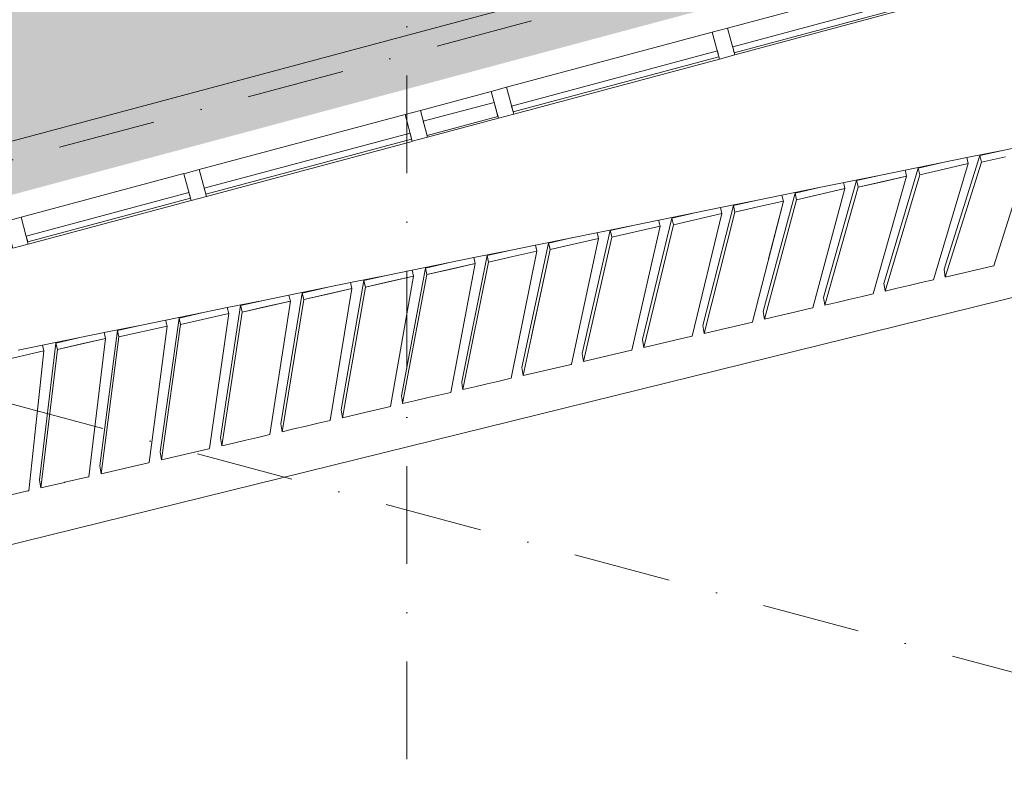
# Model space of a CAD drawing. Header units: millimetres. Extents: x -2530 to 151695, y -8763 to 71774.
# Tile 189 of 256: x 108165 to 112196, y 7441 to 10597. Entities that reach past the tile are written whole.
import ezdxf

# ---------------------------------------------------------------- set-up
doc = ezdxf.new("R2010")
doc.units = ezdxf.units.MM
doc.linetypes.add('RR_Level', pattern=[800, 400, -200, 0, -200])
for name, color, linetype, lineweight in [('A-____-____-DIMS', 211, 'Continuous', 9), ('A-____-____-DIMS-200', 211, 'Continuous', 9), ('A-AREA-____-PATT', 32, 'Continuous', 9), ('A-FLOR-____-OTLN', 192, 'Continuous', 18), ('A-GLAZ-CURT-MCUT', 52, 'Continuous', 13), ('A-GLAZ-CURT-OTLN', 52, 'Continuous', 13), ('A-GLAZ-CWMG-MCUT', 51, 'Continuous', 13), ('A-GLAZ-CWMG-OTLN', 51, 'Continuous', 13), ('A-WALL-____-OTLN', 113, 'Continuous', 18), ('S-GRID-____-OTLN', 1, 'Continuous', 9)]:
    doc.layers.add(name, color=color, linetype=linetype, lineweight=lineweight)
doc.styles.add('Arial_2', font='arial.ttf', dxfattribs={"height": 300})
doc.dimstyles.new('1_5mm_interne_maten_en_details', dxfattribs={"dimscale": 304.8, "dimtxt": 1.004192, "dimasz": 1.83727, "dimexe": 0.984252, "dimexo": 0.0625, "dimgap": 0.098425, "dimtad": 1, "dimdec": 0, "dimlfac": 304.8, "dimzin": 0, "dimdsep": 46, "dimtxsty": 'Arial_2', "dimblk1": 'DOTSMALL', "dimblk2": 'DOTSMALL', "dimsah": 1, "dimcen": 0.09, "dimdle": 1.181102, "dimazin": 0, "dimtfac": 1, "dimtdec": 4, "dimtix": 1, "dimtmove": 0, "dimatfit": 3, "dimfxl": 0.003229, "dimfxlon": 1, "dimtvp": 1, "dimtfill": 1, "dimtolj": 1, "dimtzin": 0, "dimlwd": 13, "dimlwe": 13, "dimarcsym": 2})

# ---------------------------------------------------------------- blocks, each defined once
blk = doc.blocks.new('System Panel - HR__-692532-plot_V2 Copy 1')
at = {"layer": 'A-GLAZ-CURT-MCUT', "color": 250, "lineweight": 9}
for p, q in [((345, 47.5), (-345, 47.5)), ((-345, 47.5), (-345, 22.5)), ((345, 22.5), (345, 47.5)), ((-345, 22.5), (345, 22.5))]:
    blk.add_line(p, q, dxfattribs=at)
blk = doc.blocks.new('System Panel - 027_Solid-683259-plot_V2 Copy 1')
at = {"layer": 'A-GLAZ-CURT-MCUT', "color": 250, "lineweight": 9}
for p, q in [((150, 49.5), (-150, 49.5)), ((-150, 49.5), (-150, -10.5)), ((150, -10.5), (150, 49.5)), ((-150, -10.5), (150, -10.5))]:
    blk.add_line(p, q, dxfattribs=at)
blk = doc.blocks.new('Rectangular Mullion - 65 x 114mm-V180-plot_V2 Copy 1')
at = {"layer": 'A-GLAZ-CWMG-OTLN', "color": 250, "lineweight": 9}
for p, q in [((140041.2, 18327.7), (140707.7, 18506.3)), ((140070.7, 18217.6), (140737.2, 18396.2))]:
    blk.add_line(p, q, dxfattribs=at)
blk = doc.blocks.new('Rectangular Mullion - 65 x 114mm-683244-plot_V2 Copy 1')
at = {"layer": 'A-GLAZ-CWMG-OTLN', "color": 250, "lineweight": 9}
for p, q in [((138783.1, 17990.6), (139072.9, 18068.2)), ((138812.6, 17880.5), (139102.4, 17958.1))]:
    blk.add_line(p, q, dxfattribs=at)
blk = doc.blocks.new('Rectangular Mullion - 65 x 114mm-683247-plot_V2 Copy 1')
at = {"layer": 'A-GLAZ-CWMG-MCUT', "color": 250, "lineweight": 9}
for p, q in [((-32.5, 57), (32.5, 57)), ((-32.5, -57), (-32.5, 57)), ((32.5, 57), (32.5, -57)), ((32.5, -57), (-32.5, -57))]:
    blk.add_line(p, q, dxfattribs=at)
blk = doc.blocks.new('System Panel - HR__-692533-plot_V2 Copy 1')
at = {"layer": 'A-GLAZ-CURT-MCUT', "color": 250, "lineweight": 9}
for p, q in [((436.25, 47.5), (-436.25, 47.5)), ((-436.25, 47.5), (-436.25, 22.5)), ((436.25, 22.5), (436.25, 47.5)), ((-436.25, 22.5), (436.25, 22.5))]:
    blk.add_line(p, q, dxfattribs=at)
blk = doc.blocks.new('Rectangular Mullion - 65 x 114mm-V181-plot_V2 Copy 1')
at = {"layer": 'A-GLAZ-CWMG-OTLN', "color": 250, "lineweight": 9}
for p, q in [((128269, 15173.3), (129111.8, 15399.2)), ((128298.5, 15063.2), (129141.3, 15289))]:
    blk.add_line(p, q, dxfattribs=at)
blk = doc.blocks.new('Rectangular Mullion - 65 x 114mm-684367-plot_V2 Copy 1')
at = {"layer": 'A-GLAZ-CWMG-MCUT', "color": 250, "lineweight": 9}
for p, q in [((-32.5, 57), (32.5, 57)), ((-32.5, -57), (-32.5, 57)), ((32.5, 57), (32.5, -57)), ((32.5, -57), (-32.5, -57))]:
    blk.add_line(p, q, dxfattribs=at)
blk = doc.blocks.new('027_Gilde - ATC_FacadeModel_rvt-1-plot_V2 Copy 1')
at = {"layer": 'A-FLOR-____-OTLN', "color": 90}
for p, q in [((106635.4, 8078.3), (116121.7, 10420.3)), ((112195.3, 10063.3), (112447.5, 10114.5)), ((112042.8, 10032.4), (112195.3, 10063.3)), ((111790.5, 9981.1), (111943, 10012.1)), ((111943, 10012.1), (112042.8, 10032.4)), ((111438.5, 9909.7), (111690.7, 9960.9)), ((111690.7, 9960.9), (111790.5, 9981.1)), ((111186.2, 9858.5), (111438.5, 9909.7)), ((111033.5, 9827.5), (111186.2, 9858.5)), ((110681.6, 9756.1), (110933.9, 9807.3)), ((110933.9, 9807.3), (111033.5, 9827.5)), ((110276.5, 9673.9), (110681.6, 9756.1)), ((110024.2, 9622.7), (110177.1, 9653.7)), ((110177.1, 9653.7), (110276.5, 9673.9)), ((109771.8, 9571.4), (110024.2, 9622.7)), ((109672.6, 9551.3), (109771.8, 9571.4)), ((109267.2, 9469), (109519.5, 9520.2)), ((109519.5, 9520.2), (109672.6, 9551.3)), ((109014.9, 9417.8), (109168, 9448.9)), ((109168, 9448.9), (109267.2, 9469)), ((108762.6, 9366.6), (108915.7, 9397.7)), ((108915.7, 9397.7), (109014.9, 9417.8)), ((108663.5, 9346.5), (108762.5, 9366.6)), ((108411.2, 9295.3), (108510.2, 9315.4)), ((108510.2, 9315.4), (108663.5, 9346.5)), ((108257.9, 9264.2), (108411.2, 9295.3)), ((108158.9, 9244.1), (108257.9, 9264.2))]:
    blk.add_line(p, q, dxfattribs=at)
at = {"layer": 'A-WALL-____-OTLN', "color": 90}
for p, q in [((106411.2, 9638.5), (111970.6, 11128.2)), ((112095.9, 10040.4), (111949.5, 9574.7)), ((111949.5, 9574.7), (112095.9, 10040.4)), ((112195.3, 10063.3), (112095.9, 10040.4)), ((112195.3, 10063.3), (112095.9, 10040.4)), ((112102.3, 10013.1), (112095.9, 10040.4)), ((112102.3, 10013.1), (112095.9, 10040.4)), ((112301, 10058.8), (112153.4, 9589.6)), ((112301, 10058.8), (112153.4, 9589.6)), ((111943, 10012.1), (111843.7, 9989.2)), ((111943, 10012.1), (111843.7, 9989.2)), ((112048.6, 10007.7), (111906.5, 9531.9)), ((112048.6, 10007.7), (111906.5, 9531.9)), ((112048.6, 10007.7), (111949.4, 9984.8)), ((111949.4, 9984.8), (112048.6, 10007.7)), ((112102.3, 10013.1), (111954.5, 9543)), ((111954.5, 9543), (112102.3, 10013.1)), ((112048.6, 10007.7), (112042.8, 10032.4)), ((112042.8, 10032.4), (112048.6, 10007.7)), ((112102.3, 10013.1), (112201.7, 10035.9)), ((112201.7, 10035.9), (112102.3, 10013.1)), ((111690.7, 9960.9), (111591.5, 9938.1)), ((111690.8, 9960.9), (111591.5, 9938.1)), ((111843.7, 9989.2), (111702.7, 9517.2)), ((111702.7, 9517.2), (111843.7, 9989.2)), ((111850.1, 9962), (111707.7, 9485.4)), ((111850.1, 9962), (111707.7, 9485.4)), ((111793.1, 9970.1), (111790.5, 9981.1)), ((111790.5, 9981.1), (111793.1, 9970.1)), ((111793.1, 9970.1), (111796.3, 9956.5)), ((111793.1, 9970.1), (111796.3, 9956.5)), ((111850.1, 9962), (111843.7, 9989.2)), ((111850.1, 9962), (111843.7, 9989.2)), ((111850.1, 9962), (111949.4, 9984.8)), ((111949.4, 9984.8), (111850.1, 9962)), ((111591.5, 9938.1), (111455.8, 9459.6)), ((111455.8, 9459.6), (111591.5, 9938.1)), ((111540.7, 9918.9), (111538.2, 9929.9)), ((111538.2, 9929.9), (111540.7, 9918.9)), ((111540.7, 9918.9), (111543.9, 9905.3)), ((111540.7, 9918.9), (111543.9, 9905.3)), ((111591.5, 9938.1), (111594.7, 9924.5)), ((111594.7, 9924.5), (111591.5, 9938.1)), ((111597.9, 9910.8), (111594.7, 9924.5)), ((111594.7, 9924.5), (111597.9, 9910.8)), ((111597.9, 9910.8), (111796.3, 9956.5)), ((111697.1, 9933.7), (111597.9, 9910.8)), ((111796.3, 9956.5), (111659.5, 9474.3)), ((111796.3, 9956.5), (111659.5, 9474.3)), ((111697.1, 9933.7), (111796.3, 9956.5)), ((111339.3, 9886.9), (111208.9, 9402.1)), ((111208.9, 9402.1), (111339.3, 9886.9)), ((111288.4, 9867.7), (111285.8, 9878.7)), ((111285.8, 9878.7), (111288.4, 9867.7)), ((111438.5, 9909.7), (111339.3, 9886.9)), ((111438.5, 9909.7), (111339.3, 9886.9)), ((111339.3, 9886.9), (111342.5, 9873.3)), ((111342.5, 9873.3), (111339.3, 9886.9)), ((111345.7, 9859.7), (111543.9, 9905.3)), ((111444.8, 9882.5), (111345.7, 9859.7)), ((111543.9, 9905.3), (111412.5, 9416.6)), ((111543.9, 9905.3), (111412.5, 9416.6)), ((111444.8, 9882.5), (111543.9, 9905.3)), ((111597.9, 9910.8), (111460.9, 9427.7)), ((111597.9, 9910.8), (111460.9, 9427.7)), ((111186.2, 9858.5), (111087.1, 9835.7)), ((111186.2, 9858.5), (111087.1, 9835.7)), ((111291.6, 9854.2), (111165.5, 9359)), ((111291.6, 9854.2), (111192.5, 9831.4)), ((111192.5, 9831.4), (111291.6, 9854.2)), ((111345.7, 9859.7), (111214, 9370.1)), ((111214, 9370.1), (111345.7, 9859.7)), ((111291.6, 9854.2), (111231.3, 9617.6)), ((111288.4, 9867.7), (111291.6, 9854.2)), ((111288.4, 9867.7), (111291.6, 9854.2)), ((111345.7, 9859.7), (111342.5, 9873.3)), ((111342.5, 9873.3), (111345.7, 9859.7)), ((110934, 9807.3), (110834.9, 9784.6)), ((110934, 9807.3), (110834.9, 9784.6)), ((110841.2, 9757.5), (111039.2, 9803)), ((111039.2, 9803), (110841.2, 9757.5)), ((111039.2, 9803), (110918.5, 9301.3)), ((111039.2, 9803), (110918.5, 9301.3)), ((111087.1, 9835.7), (110962.1, 9344.5)), ((110962.1, 9344.5), (111087.1, 9835.7)), ((111093.5, 9808.6), (110967.2, 9312.5)), ((110967.2, 9312.5), (111093.5, 9808.6)), ((111039.2, 9803), (111033.5, 9827.5)), ((111033.5, 9827.5), (111039.2, 9803)), ((111087.1, 9835.7), (111090.3, 9822.2)), ((111090.3, 9822.2), (111087.1, 9835.7)), ((111093.5, 9808.6), (111090.3, 9822.2)), ((111090.3, 9822.2), (111093.5, 9808.6)), ((111093.5, 9808.6), (111192.5, 9831.4)), ((111192.5, 9831.4), (111093.5, 9808.6)), ((110681.6, 9756.1), (110582.7, 9733.4)), ((110681.6, 9756.1), (110582.7, 9733.4)), ((110834.9, 9784.6), (110715.2, 9287)), ((110715.2, 9287), (110834.9, 9784.6)), ((110841.2, 9757.5), (110720.3, 9254.9)), ((110841.2, 9757.5), (110720.3, 9254.9)), ((110783.7, 9765.3), (110781.2, 9776.3)), ((110781.2, 9776.3), (110783.7, 9765.3)), ((110783.7, 9765.3), (110786.9, 9751.8)), ((110783.7, 9765.3), (110786.9, 9751.8)), ((110841.2, 9757.5), (110834.9, 9784.6)), ((110841.2, 9757.5), (110834.9, 9784.6)), ((110582.7, 9733.4), (110468.3, 9229.4)), ((110468.3, 9229.4), (110582.7, 9733.4)), ((110531.4, 9714.1), (110528.8, 9725.1)), ((110528.8, 9725.1), (110534.5, 9700.7)), ((110582.7, 9733.4), (110585.9, 9719.9)), ((110585.9, 9719.9), (110582.7, 9733.4)), ((110589, 9706.4), (110585.9, 9719.9)), ((110585.9, 9719.9), (110589, 9706.4)), ((110589, 9706.4), (110786.9, 9751.8)), ((110786.9, 9751.8), (110589, 9706.4)), ((110786.9, 9751.8), (110671.5, 9243.7)), ((110786.9, 9751.8), (110671.5, 9243.7)), ((110330.5, 9682.2), (110221.4, 9171.9)), ((110221.4, 9171.9), (110330.5, 9682.2)), ((110429.4, 9704.9), (110330.5, 9682.2)), ((110429.4, 9704.9), (110330.5, 9682.2)), ((110336.8, 9655.3), (110330.5, 9682.2)), ((110333.6, 9668.8), (110330.5, 9682.2)), ((110336.8, 9655.3), (110534.5, 9700.7)), ((110534.5, 9700.7), (110336.8, 9655.3)), ((110534.5, 9700.7), (110424.5, 9186)), ((110534.5, 9700.7), (110424.5, 9186)), ((110589, 9706.4), (110473.4, 9197.3)), ((110589, 9706.4), (110473.4, 9197.3)), ((110531.4, 9714.1), (110534.5, 9700.7)), ((110177.1, 9653.7), (110078.3, 9631)), ((110177.1, 9653.7), (110078.3, 9631)), ((110282.2, 9649.5), (110177.5, 9128.4)), ((110282.2, 9649.5), (110177.5, 9128.4)), ((110282.2, 9649.5), (110183.4, 9626.8)), ((110183.4, 9626.8), (110282.2, 9649.5)), ((110336.8, 9655.3), (110226.6, 9139.7)), ((110336.8, 9655.3), (110260.9, 9300.5)), ((110282.2, 9649.5), (110276.5, 9673.9)), ((110276.5, 9673.9), (110279.1, 9662.9)), ((110279.1, 9662.9), (110282.2, 9649.5)), ((110333.6, 9668.8), (110336.8, 9655.3)), ((109924.8, 9602.5), (109826.1, 9579.9)), ((109924.9, 9602.5), (109826.1, 9579.9)), ((109832.3, 9553.1), (110029.9, 9598.3)), ((110029.9, 9598.3), (109930.5, 9070.8)), ((110029.9, 9598.3), (109930.5, 9070.8)), ((109931.1, 9575.7), (110029.9, 9598.3)), ((110078.3, 9631), (109974.5, 9114.4)), ((109974.5, 9114.4), (110078.3, 9631)), ((110084.6, 9604.2), (109979.7, 9082.1)), ((110084.6, 9604.2), (109979.7, 9082.1)), ((110029.9, 9598.3), (110024.2, 9622.7)), ((110024.2, 9622.7), (110029.9, 9598.3)), ((110078.3, 9631), (110081.4, 9617.6)), ((110084.6, 9604.2), (110078.3, 9631)), ((110084.6, 9604.2), (110081.4, 9617.6)), ((110084.6, 9604.2), (110183.4, 9626.8)), ((110183.4, 9626.8), (110084.6, 9604.2)), ((109826.1, 9579.9), (109727.6, 9056.9)), ((109727.6, 9056.9), (109826.1, 9579.9)), ((109777.5, 9547.2), (109771.8, 9571.4)), ((109771.8, 9571.4), (109777.5, 9547.2)), ((109832.3, 9553.1), (109826.1, 9579.9)), ((109832.3, 9553.1), (109826.1, 9579.9)), ((109931.1, 9575.7), (109832.3, 9553.1)), ((111949.6, 9574.2), (111949.5, 9574.7)), ((111949.6, 9574.2), (111954.5, 9543)), ((112053.1, 9566.1), (111954.5, 9543)), ((112054, 9566.3), (112053.1, 9566.1)), ((112054, 9566.3), (112152.6, 9589.4)), ((112153.4, 9589.6), (112152.6, 9589.4)), ((109573.8, 9528.7), (109480.7, 8999.4)), ((109480.7, 8999.4), (109573.8, 9528.7)), ((109525.2, 9496), (109519.5, 9520.2)), ((109519.5, 9520.2), (109525.2, 9496)), ((109672.6, 9551.3), (109573.8, 9528.7)), ((109672.6, 9551.3), (109573.8, 9528.7)), ((109580.1, 9502), (109573.8, 9528.7)), ((109577, 9515.3), (109573.8, 9528.7)), ((109577, 9515.3), (109580.1, 9502)), ((109777.5, 9547.2), (109580.1, 9502)), ((109580.1, 9502), (109678.8, 9524.6)), ((109777.5, 9547.2), (109678.8, 9524.6)), ((109777.5, 9547.2), (109683.5, 9013.2)), ((109777.5, 9547.2), (109683.5, 9013.2)), ((109832.3, 9553.1), (109732.8, 9024.5)), ((109832.3, 9553.1), (109732.8, 9024.5)), ((111705.2, 9501), (111702.7, 9517.2)), ((111807.1, 9508.7), (111856.3, 9520.2)), ((111906.5, 9531.9), (111856.3, 9520.2)), ((109321.6, 9477.5), (109233.7, 8941.9)), ((109233.7, 8941.9), (109321.6, 9477.5)), ((109420.3, 9500.1), (109321.6, 9477.5)), ((109420.3, 9500.1), (109321.6, 9477.5)), ((109327.9, 9450.9), (109321.6, 9477.5)), ((109327.9, 9450.9), (109321.6, 9477.5)), ((109327.9, 9450.9), (109525.2, 9496)), ((109426.5, 9473.4), (109525.2, 9496)), ((109525.2, 9496), (109436.5, 8955.6)), ((109525.2, 9496), (109436.5, 8955.6)), ((109580.1, 9502), (109485.9, 8966.9)), ((109580.1, 9502), (109485.9, 8966.9)), ((111659.5, 9474.3), (111609.4, 9462.5)), ((111705.2, 9501), (111707.7, 9485.4)), ((111757, 9496.9), (111707.7, 9485.4)), ((111807.1, 9508.7), (111757, 9496.9)), ((109168, 9448.9), (109069.4, 9426.3)), ((109168.1, 9448.9), (109069.4, 9426.3)), ((109075.6, 9399.7), (109272.9, 9444.8)), ((109174.2, 9422.3), (109272.9, 9444.8)), ((109272.9, 9444.8), (109189.5, 8898)), ((109272.9, 9444.8), (109189.5, 8898)), ((109327.9, 9450.9), (109239, 8909.4)), ((109327.9, 9450.9), (109239, 8909.4)), ((109269.7, 9458.1), (109267.2, 9469)), ((109267.2, 9469), (109269.7, 9458.1)), ((109269.7, 9458.1), (109272.9, 9444.8)), ((109269.7, 9458.1), (109272.9, 9444.8)), ((109426.5, 9473.4), (109327.9, 9450.9)), ((111457.1, 9451.5), (111455.8, 9459.6)), ((111457.1, 9451.5), (111458.3, 9443.7)), ((111459.6, 9435.6), (111458.3, 9443.7)), ((111459.6, 9435.6), (111460.9, 9427.7)), ((111510.1, 9439.3), (111460.9, 9427.7)), ((111560.2, 9451), (111510.1, 9439.3)), ((111560.2, 9451), (111609.4, 9462.5)), ((108915.8, 9397.7), (108817.2, 9375.2)), ((108915.8, 9397.7), (108817.2, 9375.2)), ((108823.4, 9348.6), (109020.5, 9393.7)), ((109020.5, 9393.7), (108823.4, 9348.6)), ((109020.5, 9393.7), (108942.5, 8840.4)), ((109020.5, 9393.7), (108942.5, 8840.4)), ((109069.4, 9426.3), (108986.8, 8884.4)), ((108986.8, 8884.4), (109069.4, 9426.3)), ((109075.6, 9399.7), (108992.1, 8851.8)), ((109075.6, 9399.7), (108992.1, 8851.8)), ((109020.5, 9393.7), (109014.9, 9417.8)), ((109014.9, 9417.8), (109020.5, 9393.7)), ((109069.4, 9426.3), (109072.5, 9413)), ((109072.5, 9413), (109069.4, 9426.3)), ((109075.6, 9399.7), (109072.5, 9413)), ((109072.5, 9413), (109075.6, 9399.7)), ((109174.2, 9422.3), (109075.6, 9399.7)), ((111209, 9401.7), (111208.9, 9402.1)), ((111209, 9401.7), (111211.5, 9386.1)), ((111313.3, 9393.4), (111312.3, 9393.1)), ((111313.3, 9393.4), (111411.5, 9416.4)), ((111412.5, 9416.6), (111411.5, 9416.4)), ((108817.2, 9375.2), (108739.9, 8826.9)), ((108739.9, 8826.9), (108817.2, 9375.2)), ((108765.1, 9355.8), (108762.6, 9366.6)), ((108762.6, 9366.6), (108765.1, 9355.8)), ((108765.1, 9355.8), (108768.2, 9342.5)), ((108765.1, 9355.8), (108768.2, 9342.5)), ((108823.4, 9348.6), (108817.2, 9375.2)), ((108823.4, 9348.6), (108817.2, 9375.2)), ((111066.3, 9335.7), (111164.5, 9358.7)), ((111165.5, 9359), (111164.5, 9358.7)), ((111211.5, 9385.9), (111211.5, 9386.1)), ((111211.5, 9385.9), (111214, 9370.1)), ((111312.3, 9393.1), (111214, 9370.1)), ((108492.9, 8769.4), (108565, 9324)), ((108515.9, 9291.4), (108510.2, 9315.4)), ((108510.2, 9315.4), (108515.9, 9291.4)), ((108565, 9324), (108561.9, 9300.5)), ((108663.5, 9346.5), (108565, 9324)), ((108663.5, 9346.5), (108565, 9324)), ((108565, 9324), (108568.1, 9310.8)), ((108568.1, 9310.8), (108565, 9324)), ((108571.2, 9297.5), (108768.2, 9342.5)), ((108768.2, 9342.5), (108571.2, 9297.5)), ((108768.2, 9342.5), (108695.5, 8782.8)), ((108768.2, 9342.5), (108695.5, 8782.8)), ((108823.4, 9348.6), (108745.2, 8794.2)), ((108823.4, 9348.6), (108745.2, 8794.2)), ((110962.1, 9344.2), (110962.1, 9344.5)), ((110962.1, 9344.2), (110964.6, 9328.5)), ((110964.7, 9328.3), (110964.6, 9328.5)), ((110964.7, 9328.3), (110967.2, 9312.5)), ((111065.3, 9335.5), (110967.2, 9312.5)), ((111066.3, 9335.7), (111065.3, 9335.5)), ((108312.7, 9272.8), (108246, 8712)), ((108246, 8712), (108312.7, 9272.8)), ((108411.2, 9295.3), (108312.7, 9272.8)), ((108411.3, 9295.3), (108312.7, 9272.8)), ((108318.9, 9246.4), (108312.7, 9272.8)), ((108318.9, 9246.4), (108312.7, 9272.8)), ((108318.9, 9246.4), (108515.9, 9291.4)), ((108417.4, 9268.9), (108515.9, 9291.4)), ((108515.9, 9291.4), (108448.5, 8725.2)), ((108515.9, 9291.4), (108448.5, 8725.2)), ((108571.2, 9297.5), (108498.3, 8736.7)), ((108571.2, 9297.5), (108498.3, 8736.7)), ((108571.2, 9297.5), (108568.1, 9310.8)), ((108568.1, 9310.8), (108571.2, 9297.5)), ((110715.3, 9286.3), (110715.2, 9287)), ((110715.3, 9286.3), (110720.3, 9254.9)), ((110916.4, 9300.8), (110720.3, 9254.9)), ((110918.5, 9301.3), (110916.4, 9300.8)), ((108066.7, 9195.3), (108263.5, 9240.2)), ((108263.5, 9240.2), (108066.7, 9195.3)), ((108263.5, 9240.2), (108201.5, 8667.7)), ((108263.5, 9240.2), (108235.7, 8983.5)), ((108318.9, 9246.4), (108251.4, 8679.1)), ((108251.4, 8679.1), (108318.9, 9246.4)), ((108263.5, 9240.2), (108257.9, 9264.2)), ((108257.9, 9264.2), (108263.5, 9240.2)), ((108417.4, 9268.9), (108318.9, 9246.4)), ((110669.3, 9243.2), (110473.4, 9197.3)), ((110671.5, 9243.7), (110669.3, 9243.2)), ((110469.6, 9221.3), (110468.3, 9229.4)), ((110469.6, 9221.3), (110470.9, 9213.4)), ((110472.2, 9205.2), (110470.9, 9213.4)), ((110472.2, 9205.2), (110473.4, 9197.3)), ((110222.7, 9163.7), (110221.4, 9171.9)), ((110222.7, 9163.7), (110224, 9155.8)), ((110225.3, 9147.6), (110224, 9155.8)), ((110422.3, 9185.5), (110226.6, 9139.7)), ((110424.5, 9186), (110422.3, 9185.5)), ((109977.1, 9098), (109974.5, 9114.4)), ((110078.6, 9105.3), (110127.5, 9116.7)), ((110177.5, 9128.4), (110127.5, 9116.7)), ((110225.3, 9147.6), (110226.6, 9139.7)), ((109930.5, 9070.8), (109880.5, 9059.1)), ((109977.1, 9098), (109979.7, 9082.1)), ((110028.6, 9093.6), (109979.7, 9082.1)), ((110078.6, 9105.3), (110028.6, 9093.6)), ((109730.3, 9040.4), (109727.6, 9056.9)), ((109730.3, 9040.4), (109732.8, 9024.5)), ((109781.7, 9036), (109732.8, 9024.5)), ((109831.7, 9047.7), (109781.7, 9036)), ((109831.7, 9047.7), (109880.5, 9059.1)), ((109482, 8991.1), (109480.7, 8999.4)), ((109482, 8991.1), (109483.3, 8983.2)), ((109683.5, 9013.2), (109583.6, 8989.8)), ((109436.5, 8955.6), (109386.5, 8943.9)), ((109484.6, 8974.9), (109483.3, 8983.2)), ((109484.6, 8974.9), (109485.9, 8966.9)), ((109583.6, 8989.8), (109485.9, 8966.9)), ((109236.4, 8925.3), (109233.7, 8941.9)), ((109236.4, 8925.3), (109239, 8909.4)), ((109287.8, 8920.8), (109239, 8909.4)), ((109337.8, 8932.5), (109287.8, 8920.8)), ((109337.8, 8932.5), (109386.5, 8943.9)), ((108986.9, 8884), (108986.8, 8884.4)), ((108986.9, 8884), (108989.5, 8868.1)), ((109090.8, 8874.9), (109040.8, 8863.2)), ((109090.8, 8874.9), (109139.5, 8886.3)), ((109189.5, 8898), (109139.5, 8886.3)), ((108939.8, 8839.8), (108745.2, 8794.2)), ((108942.5, 8840.4), (108939.8, 8839.8)), ((108989.5, 8867.8), (108989.5, 8868.1)), ((108989.5, 8867.8), (108992.1, 8851.8)), ((109040.8, 8863.2), (108992.1, 8851.8)), ((108742.6, 8810.3), (108739.9, 8826.9)), ((108742.6, 8810.3), (108745.2, 8794.2)), ((108494.3, 8761.1), (108492.9, 8769.4)), ((108494.3, 8761.1), (108495.6, 8753.1)), ((108497, 8744.7), (108495.6, 8753.1)), ((108692.7, 8782.2), (108498.3, 8736.7)), ((108695.5, 8782.8), (108692.7, 8782.2)), ((108246.1, 8711.1), (108246, 8712)), ((108246.1, 8711.1), (108251.4, 8679.1)), ((108349.9, 8702.2), (108447, 8724.9)), ((108448.5, 8725.2), (108447, 8724.9)), ((108497, 8744.7), (108498.3, 8736.7)), ((108201.5, 8667.7), (108198.5, 8667)), ((108348.5, 8701.8), (108251.4, 8679.1)), ((108349.9, 8702.2), (108348.5, 8701.8)), ((108198.5, 8667), (108004.5, 8621.6))]:
    blk.add_line(p, q, dxfattribs=at)
at = {"layer": 'A-GLAZ-CURT-OTLN', "color": 90, "lineweight": 18, "rotation": 195.0000000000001}
for name, p in [('System Panel - HR__-692532-plot_V2 Copy 1', (111411.4, 10597.4)), ('System Panel - HR__-692533-plot_V2 Copy 1', (110594, 10378.3)), ('System Panel - 027_Solid-683259-plot_V2 Copy 1', (109965, 10209.8)), ('System Panel - HR__-692533-plot_V2 Copy 1', (109335.9, 10041.2)), ('System Panel - HR__-692532-plot_V2 Copy 1', (108518.5, 9822.2))]:
    blk.add_blockref(name, p, dxfattribs=at)
at = {"layer": 'A-GLAZ-CWMG-OTLN', "color": 90, "lineweight": 18}
for name, p in [('Rectangular Mullion - 65 x 114mm-V180-plot_V2 Copy 1', (-28977.8, -7764.6)), ('Rectangular Mullion - 65 x 114mm-V181-plot_V2 Copy 1', (-18111.1, -4852.9)), ('Rectangular Mullion - 65 x 114mm-683244-plot_V2 Copy 1', (-28977.8, -7764.6)), ('Rectangular Mullion - 65 x 114mm-V181-plot_V2 Copy 1', (-19369.2, -5190)), ('Rectangular Mullion - 65 x 114mm-V180-plot_V2 Copy 1', (-31870.7, -8539.7))]:
    blk.add_blockref(name, p, dxfattribs=at)
at = {"layer": 'A-GLAZ-CWMG-OTLN', "color": 90, "lineweight": 18, "extrusion": (0, 0, -1), "rotation": 344.9999999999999}
for name, p in [('Rectangular Mullion - 65 x 114mm-683247-plot_V2 Copy 1', (-111046.8, 10499.7)), ('Rectangular Mullion - 65 x 114mm-683247-plot_V2 Copy 1', (-110141.3, 10257)), ('Rectangular Mullion - 65 x 114mm-683247-plot_V2 Copy 1', (-109788.7, 10162.5)), ('Rectangular Mullion - 65 x 114mm-683247-plot_V2 Copy 1', (-108883.1, 9919.9)), ('Rectangular Mullion - 65 x 114mm-684367-plot_V2 Copy 1', (-108153.9, 9724.5))]:
    blk.add_blockref(name, p, dxfattribs=at)
blk = doc.blocks.new('DIMBLOCK32-plot_V2 Copy 1')
at = {"layer": 'A-____-____-DIMS-200', "lineweight": 25}
h = blk.add_hatch(color=256, dxfattribs=at)
edge = h.paths.add_edge_path()
edge.add_arc((114483.3, 7835.9), 70, 0, 360)
h = blk.add_hatch(color=256, dxfattribs=at)
edge = h.paths.add_edge_path()
edge.add_arc((107238.9, 5894.7), 70, 0, 360)
at = {"layer": 'A-____-____-DIMS-200', "lineweight": 13}
for p, q in [((114561, 7546.1), (114405.7, 8125.7)), ((114483.3, 7835.9), (106891.2, 5801.6)), ((114483.3, 7835.9), (114561, 7546.1)), ((107316.5, 5605), (107161.3, 6184.5)), ((107238.9, 5894.7), (107316.5, 5605))]:
    blk.add_line(p, q, dxfattribs=at)
at = {"layer": 'A-____-____-DIMS-200', "lineweight": 25}
for centre in [(114483.3, 7835.9), (107238.9, 5894.7)]:
    blk.add_circle(centre, 70, dxfattribs=at)
at = {"layer": 'A-____-____-DIMS-200', "color": 0, "lineweight": 13, "insert": (110306.8, 7151.1), "char_height": 300, "width": 1107.531, "attachment_point": 1, "rotation": 15, "line_spacing_factor": 0.941778, "style": 'Arial_2', "bg_fill": 3, "box_fill_scale": 1.25, "bg_fill_color": 256, "bg_fill_true_color": 13158600, "bg_fill_transparency": 0}
blk.add_mtext('7500', dxfattribs=at)
blk = doc.blocks.new('_DotSmall')
at = {"color": 0, "linetype": 'ByBlock', "const_width": 0.5}
blk.add_lwpolyline([(-0.0625, 0, 1), (0.0625, 0, 1)], format="xyb", close=True, dxfattribs=at)

msp = doc.modelspace()

# ---------------------------------------------------------------- hatches: boundary and pattern name
at = {"layer": 'A-AREA-____-PATT', "transparency": 33554509}
h = msp.add_hatch(color=10, dxfattribs=at)
h.paths.add_polyline_path([(106000, 9308.3552), (112025.613, 10922.9128), (110064.4116, 18242.2162), (110016.1153, 18229.2752), (110003.8214, 18275.1567), (109456.6136, 18128.5328), (109453.3784, 18140.6069), (109421.0307, 18131.9394), (109436.5598, 18073.9838), (109388.2635, 18061.0429), (109372.7344, 18118.9984), (108373.9671, 17851.3795), (108389.4962, 17793.424), (108341.1999, 17780.483), (108328.906, 17826.3645), (107524.7619, 17610.8947), (107537.0558, 17565.0133), (107488.7596, 17552.0723), (107476.4657, 17597.9538), (106558.8361, 17352.0757), (106571.13, 17306.1942), (106522.8337, 17293.2533), (106526.716, 17278.7644), (106264.3403, 17209.8407), (106000, 17278.7644), (106000, 9349.4196)])
h.paths.add_polyline_path([(106248.5213, 9528.4205), (106207.2816, 9539.4707), (106170.8256, 9561.6918), (106139.1892, 9599.2895), (106122.285, 9638.6243), (106117.2252, 9680.9294), (106121.4403, 9716.1826), (106138.247, 9755.4299), (106165.4301, 9788.3524), (106200.7875, 9812.283), (106245.75, 9825.3851), (106284.137, 9826.2989), (106330.2423, 9812.283), (106361.8327, 9793.0277), (106390.5515, 9761.4359), (106409.2066, 9723.0327), (106415.4331, 9673.7901), (106411.218, 9638.5369), (106394.4113, 9599.2895), (106367.2282, 9566.367), (106331.8708, 9542.4364), (106291.2036, 9529.4366), (106263.0386, 9528.7661)])
h.paths.add_polyline_path([(106000, 17292.9227), (106006.1079, 17294.5593), (106000, 17296.1959)])
h.paths.add_polyline_path([(106000, 17298.7369), (106011.6587, 17342.2476), (106000, 17345.3715), (106000, 17307.4159)])

# ---------------------------------------------------------------- linework, layer by layer
at = {"layer": 'S-GRID-____-OTLN', "linetype": 'RR_Level'}
for p, q in [((109750, 48773.1142), (109750, -857.0614)), ((146374.834, -1224.6594), (790.4734, 37784.5525)), ((78187.3515, 1998.3289), (144032.124, 19641.3825))]:
    msp.add_line(p, q, dxfattribs=at)

# ---------------------------------------------------------------- block references
at = {"lineweight": 5}
msp.add_blockref('027_Gilde - ATC_FacadeModel_rvt-1-plot_V2 Copy 1', (0, 0), dxfattribs=at)

# ---------------------------------------------------------------- next in the draw order: dimensions: what is measured, and where the dimension line sits
at = {"layer": 'A-____-____-DIMS', "lineweight": 13}
dim = msp.add_linear_dim(base=(107238.8959, 5894.7423), p1=(114560.9853, 7546.1074), p2=(107316.5416, 5604.9645), angle=15, dimstyle='1_5mm_interne_maten_en_details', override={"dimpost": '<>', "dimfxl": 7500}, dxfattribs=at)
dim.commit()
dim.dimension.update_dxf_attribs({"geometry": 'DIMBLOCK32-plot_V2 Copy 1', "text_midpoint": (110813.7094, 7042.2442)})

doc.saveas('drawing.dxf')
